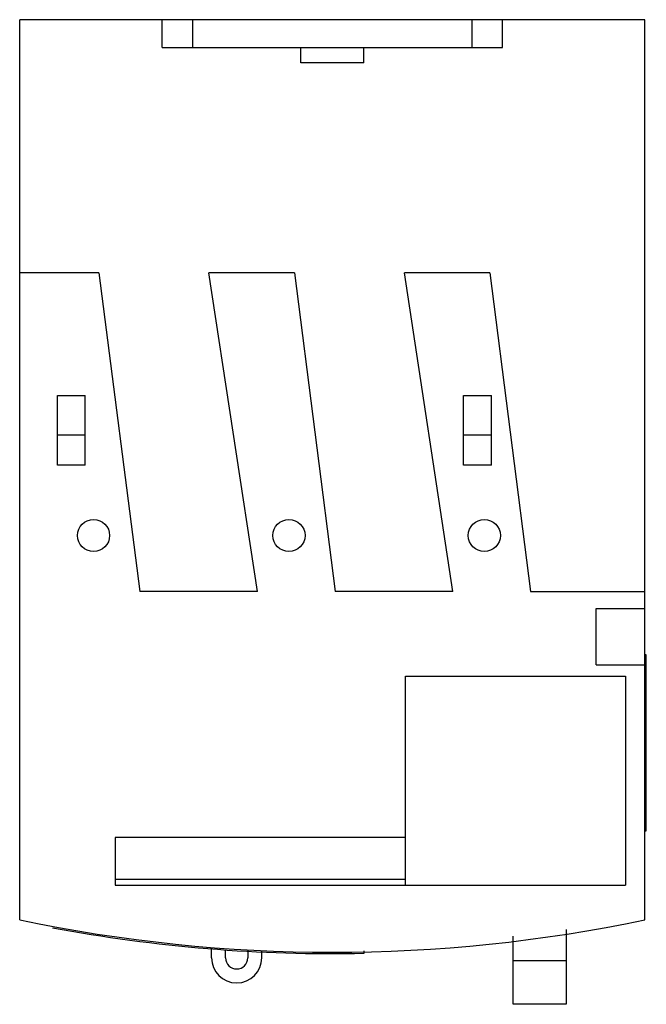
# Model space of a CAD drawing. Header units: millimetres. Extents: x 6.8 to 51.7, y 6.1 to 76.6.
import ezdxf

# ---------------------------------------------------------------- set-up
doc = ezdxf.new("R2010")
doc.units = ezdxf.units.MM
doc.header["$LTSCALE"] = 5.367474
doc.layers.add('00_COMPONENTS_1', color=7, linetype='CONTINUOUS')

msp = doc.modelspace()

# ---------------------------------------------------------------- linework, layer by layer
at = {"layer": '00_COMPONENTS_1', "color": 7, "linetype": 'CONTINUOUS'}
for p, q in [((6.762, 12.151), (6.762, 76.648)), ((51.562, 76.648), (6.762, 76.648)), ((16.965, 74.648), (16.965, 76.648)), ((19.172, 74.648), (19.172, 76.648)), ((39.152, 76.648), (39.152, 74.648)), ((41.358, 74.648), (41.358, 76.648)), ((51.562, 12.15), (51.562, 76.648)), ((16.965, 74.648), (41.358, 74.648)), ((26.912, 73.548), (26.912, 74.648)), ((31.412, 73.548), (31.412, 74.648)), ((31.412, 73.548), (26.912, 73.548)), ((12.441, 58.498), (6.762, 58.498)), ((12.441, 58.498), (15.373, 35.668)), ((23.809, 35.668), (20.323, 58.498)), ((26.441, 58.498), (20.323, 58.498)), ((26.441, 58.498), (29.373, 35.668)), ((37.809, 35.668), (34.323, 58.498)), ((40.441, 58.498), (34.323, 58.498)), ((40.441, 58.498), (43.373, 35.668)), ((9.462, 44.718), (9.462, 49.718)), ((9.462, 49.718), (11.462, 49.718)), ((11.462, 44.718), (11.462, 49.718)), ((38.562, 49.718), (40.562, 49.718)), ((38.562, 44.718), (38.562, 49.718)), ((40.562, 44.718), (40.562, 49.718)), ((11.462, 46.868), (9.462, 46.868)), ((40.562, 46.868), (38.562, 46.868)), ((11.462, 44.718), (9.462, 44.718)), ((40.562, 44.718), (38.562, 44.718)), ((23.809, 35.668), (15.373, 35.668)), ((37.809, 35.668), (29.373, 35.668)), ((43.373, 35.668), (51.562, 35.668)), ((48.062, 34.468), (51.562, 34.468)), ((48.062, 30.418), (48.062, 34.468)), ((51.662, 31.128), (51.562, 31.128)), ((51.662, 18.528), (51.662, 31.128)), ((48.062, 30.418), (51.562, 30.418)), ((34.412, 29.598), (50.162, 29.598)), ((34.412, 14.628), (34.412, 29.598)), ((50.162, 29.598), (50.162, 14.628)), ((51.562, 18.528), (51.662, 18.528)), ((34.412, 18.048), (13.612, 18.048)), ((13.612, 18.048), (13.612, 14.628)), ((13.612, 15.053), (34.412, 15.053)), ((13.612, 14.628), (50.162, 14.628)), ((45.912, 11.446), (45.912, 6.098)), ((42.112, 6.098), (42.112, 10.972)), ((20.512, 9.428), (20.512, 10.093)), ((21.512, 9.428), (21.512, 10.011)), ((23.112, 9.92), (23.112, 9.428)), ((24.112, 9.428), (24.112, 9.899)), ((31.452, 9.751), (31.452, 9.921)), ((42.112, 9.248), (45.912, 9.248)), ((45.912, 6.098), (42.112, 6.098))]:
    msp.add_line(p, q, dxfattribs=at)
for centre in [(12.056, 39.69), (26.056, 39.69), (40.056, 39.69)]:
    msp.add_circle(centre, 1.15, dxfattribs=at)
for centre, radius, start, end in [((29.164, 118.986), 109.159, 258.15737, 281.84047), ((29.164, 118.986), 109.259, 259.43001, 271.19992), ((22.312, 9.428), 1.8, 180, 360), ((22.312, 9.428), 0.8, 180, 360)]:
    msp.add_arc(centre, radius, start, end, dxfattribs=at)

doc.saveas('drawing.dxf')
